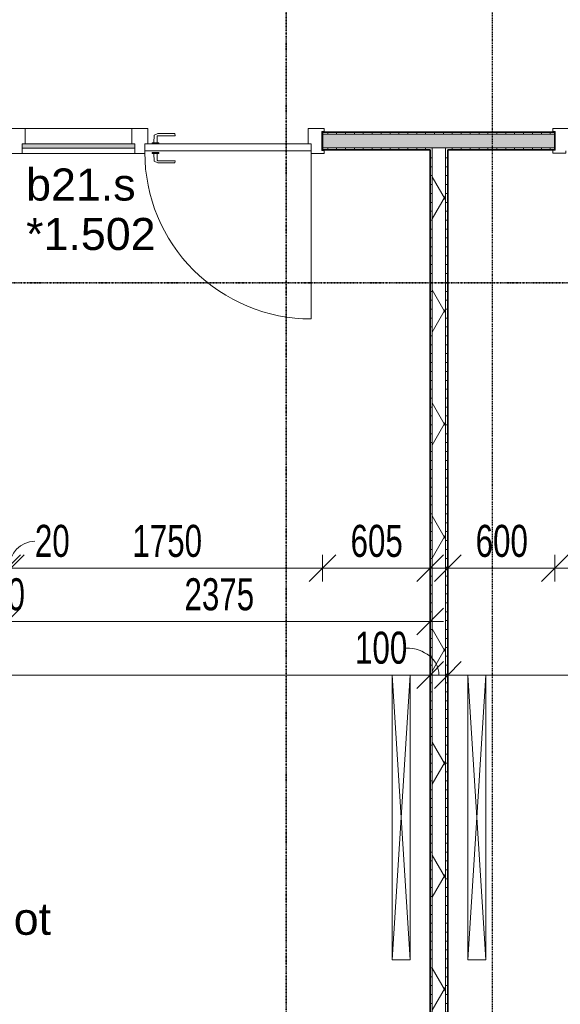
# Model space of a CAD drawing. Header units: millimetres. Extents: x -80560 to 110805, y -11020 to 52719.
# Tile 14 of 184: x 43040 to 46076, y 13250 to 18781. Entities that reach past the tile are written whole.
import ezdxf

# ---------------------------------------------------------------- set-up
doc = ezdxf.new("R2010")
doc.units = ezdxf.units.MM
doc.linetypes.add('CENTER2', pattern=[20, 8, -4, 4, -4])
doc.linetypes.add('DASHDOT2', pattern=[8, 4, -2, 0, -2])
for name, color, linetype, lineweight in [('A-ANNO-DIMS', 211, 'Continuous', 9), ('A-ANNO-DIMS-100', 211, 'Continuous', 9), ('A-AREA-IDEN', 2, 'Continuous', 9), ('A-DOOR', 31, 'Continuous', 18), ('A-GLAZ', 151, 'Continuous', 18), ('A-GLAZ-IDEN', 152, 'Continuous', 18), ('A-WALL', 113, 'Continuous', 35), ('A-WALL-PATT', 111, 'Continuous', 35), ('E-ELEC-EQPM', 71, 'Continuous', 18), ('G-ANNO-SYMB', 111, 'Continuous', 9), ('I-WALL', 2, 'Continuous', 18), ('S-GRID', 1, 'Continuous', 9)]:
    doc.layers.add(name, color=color, linetype=linetype, lineweight=lineweight)
doc.styles.add('Arial', font='arial.ttf', dxfattribs={"height": 180})
doc.styles.add('Arial_5', font='arial.ttf', dxfattribs={"width": 0.7, "height": 180})
doc.dimstyles.new('n3o_1_8_2', dxfattribs={"dimscale": 304.8, "dimtxt": 183.646692, "dimasz": 0.492126, "dimexe": 0.246063, "dimexo": 0.0625, "dimgap": 0.032808, "dimtad": 1, "dimdec": 0, "dimdsep": 46, "dimtxsty": 'Arial_5', "dimblk1": 'OBLIQUE', "dimblk2": 'OBLIQUE', "dimsah": 1, "dimcen": 0.09, "dimdle": 0.246063, "dimazin": 0, "dimtfac": 1, "dimtdec": 4, "dimtix": 1, "dimtmove": 1, "dimatfit": 3, "dimfxl": 0.246063, "dimfxlon": 1, "dimtvp": 1, "dimtolj": 1, "dimtzin": 0, "dimarcsym": 2})
doc.dimstyles.new('n3o_1_8_3', dxfattribs={"dimscale": 304.8, "dimtxt": 183.646692, "dimasz": 0.492126, "dimexe": 0.246063, "dimexo": 0.0625, "dimgap": 0.032808, "dimtad": 1, "dimdec": 0, "dimdsep": 46, "dimtxsty": 'Arial_5', "dimblk1": 'OBLIQUE', "dimblk2": 'OBLIQUE', "dimsah": 1, "dimcen": 0.09, "dimdle": 0.246063, "dimazin": 0, "dimtfac": 1, "dimtdec": 4, "dimtix": 1, "dimtmove": 0, "dimatfit": 3, "dimfxl": 0.246063, "dimfxlon": 1, "dimtvp": 1, "dimtolj": 1, "dimtzin": 0, "dimarcsym": 2})
pattern_1 = [(180, (45444.82, 14005.25), (-1e-13, -50), [])]
pattern_2 = [(270, (46969.82, 18150), (50, 2e-13), [])]

# ---------------------------------------------------------------- blocks, each defined once
blk = doc.blocks.new('82_apparaat_rechthoekig_met clearance - Digiboard-30664863-DO_01 eerste verdieping')
at = {"layer": 'E-ELEC-EQPM'}
for p, q in [((-50, -800), (-50, 800)), ((-50, 800), (50, 800)), ((-50, -800), (-50, 800)), ((-50, 800), (50, 800)), ((50, 800), (-50, -800)), ((-50, 800), (50, -800)), ((50, 800), (-50, 800)), ((-50, 800), (-50, -800)), ((50, 800), (50, -800)), ((50, 800), (50, -800)), ((50, -800), (50, 800)), ((50, -800), (-50, -800)), ((50, -800), (-50, -800)), ((-50, -800), (50, -800))]:
    blk.add_line(p, q, dxfattribs=at)
blk = doc.blocks.new('32_n3o_deur_enkel met zijlicht - 90x139_17_K_930_2410x1770_deur glasstrook-32116934-DO_01 eerste verdieping')
at = {"layer": 'A-GLAZ'}
for p, q in [((-885, 69.5), (-795, 69.5)), ((-885, 52.5), (-885, 69.5)), ((-795, 69.5), (-795, -15.5)), ((-195, 69.5), (-795, 69.5)), ((-195, 69.5), (-105, 69.5)), ((-195, -15.5), (-195, 69.5)), ((-105, 69.5), (-105, -15.5)), ((795, 69.5), (885, 69.5)), ((795, -15.5), (795, 69.5)), ((885, 69.5), (885, 52.5)), ((-873, 52.5), (-885, 52.5)), ((-873, -52.5), (-873, 52.5)), ((873, 52.5), (873, -52.5)), ((885, 52.5), (873, 52.5)), ((-885, -52.5), (-873, -52.5)), ((-885, -69.5), (-885, -52.5)), ((-812, -39.5), (-812, -69.5)), ((-178, -69.5), (-178, -39.5)), ((873, -52.5), (885, -52.5)), ((885, -52.5), (885, -69.5)), ((-812, -69.5), (-885, -69.5)), ((-812, -69.5), (-178, -69.5)), ((-122, -69.5), (-178, -69.5)), ((-122, -55.5), (-122, -69.5)), ((812, -69.5), (812, -55.5)), ((885, -69.5), (812, -69.5))]:
    blk.add_line(p, q, dxfattribs=at)
blk = doc.blocks.new('30_n3o_raam_vast - 24mm-33387878-DO_01 eerste verdieping')
at = {"layer": 'A-DOOR'}
blk.add_hatch(color=256, dxfattribs=at).paths.add_polyline_path([(0, -24), (0, 0), (-634, 0), (-634, -24), (-629.6, -24)], flags=0)
for p, q in [((-634, -24), (-634, 0)), ((-634, 0), (0, 0)), ((0, 0), (0, -24)), ((0, -24), (-634, -24))]:
    blk.add_line(p, q, dxfattribs=at)
blk = doc.blocks.new('30_n3o_deur_dicht - 40mm_draai_LS-31987325-DO_01 eerste verdieping')
at = {"layer": 'A-DOOR'}
for p, q in [((-934, -40), (-934, 0)), ((-934, 0), (0, 0)), ((0, 0), (0, -40)), ((0, -40), (-934, -40))]:
    blk.add_line(p, q, dxfattribs=at)
blk = doc.blocks.new('30_n3o_beslag_deurkruk_met_schild - std-887349-DO_01 eerste verdieping')
at = {"layer": 'A-DOOR'}
for p, q in [((-7.8, 48.4), (12.7, 58)), ((12.7, 58), (108, 58)), ((108, 58), (111, 45)), ((18.5, 5), (-18.5, 5)), ((-18.5, 5), (-18.5, 0)), ((-10, 5), (-7.8, 48.4)), ((8.3, 39.7), (10, 5)), ((111, 45), (13.3, 45)), ((18.5, 0), (18.5, 5))]:
    blk.add_line(p, q, dxfattribs=at)
at = {"layer": 'A-DOOR', "flags": 128}
blk.add_lwpolyline([(13.3, 45), (11.3, 44.6), (9.6, 43.4), (8.6, 41.7), (8.3, 39.7)], dxfattribs=at)
blk = doc.blocks.new('30_n3o_beslag_deurkruk_met_schild - std-875116-DO_01 eerste verdieping')
at = {"layer": 'A-DOOR'}
for p, q in [((18.5, 0), (-18.5, 0)), ((-18.5, 0), (-18.5, -5)), ((18.5, -5), (18.5, 0)), ((-18.5, -5), (18.5, -5)), ((-7.8, -48.4), (-10, -5)), ((12.7, -58), (-7.8, -48.4)), ((10, -5), (8.3, -39.7)), ((13.3, -45), (111, -45)), ((111, -45), (108, -58)), ((108, -58), (12.7, -58))]:
    blk.add_line(p, q, dxfattribs=at)
at = {"layer": 'A-DOOR', "flags": 128}
blk.add_lwpolyline([(8.3, -39.7), (8.6, -41.7), (9.6, -43.4), (11.3, -44.6), (13.3, -45)], dxfattribs=at)
blk = doc.blocks.new('00_n3o_symbool_swingangle - std-31756284-DO_01 eerste verdieping')
at = {"layer": 'A-DOOR'}
blk.add_line((-415, 10), (-415, 944), dxfattribs=at)
blk.add_arc((-415, 10), 934, 360, 90, dxfattribs=at)
blk = doc.blocks.new('32_n3o_deur_enkel met zijlicht - 90x139_17_K_930_2410x2070_deur glasstrook-33349588-DO_01 eerste verdieping')
at = {"layer": 'A-GLAZ'}
for p, q in [((-962, 69), (-1035, 69)), ((-1035, 69), (-1035, 52)), ((-962, 39), (-962, 69)), ((-962, 69), (-28, 69)), ((28, 69), (-28, 69)), ((-28, 69), (-28, 39)), ((28, 55), (28, 69)), ((1035, 69), (962, 69)), ((962, 69), (962, 55)), ((1035, 52), (1035, 69)), ((-1035, 52), (-1023, 52)), ((-1023, 52), (-1023, -53)), ((-945, -70), (-945, 15)), ((-45, 15), (-45, -70)), ((45, -70), (45, 15)), ((945, 15), (945, -70)), ((1023, -53), (1023, 52)), ((1023, 52), (1035, 52)), ((-1023, -53), (-1035, -53)), ((-1035, -53), (-1035, -70)), ((1035, -53), (1023, -53)), ((1035, -70), (1035, -53)), ((-1035, -70), (-945, -70)), ((-45, -70), (-945, -70)), ((-45, -70), (45, -70)), ((945, -70), (1035, -70))]:
    blk.add_line(p, q, dxfattribs=at)
blk = doc.blocks.new('82_apparaat_rechthoekig_met clearance - Digiboard-30673038-DO_01 eerste verdieping')
at = {"layer": 'E-ELEC-EQPM'}
for p, q in [((50, 800), (-50, 800)), ((-50, 800), (-50, -800)), ((50, 800), (-50, 800)), ((-50, 800), (-50, -800)), ((50, -800), (-50, 800)), ((-50, -800), (50, 800)), ((50, 800), (-50, 800)), ((-50, 800), (-50, -800)), ((50, -800), (50, 800)), ((50, -800), (50, 800)), ((50, -800), (50, 800)), ((-50, -800), (50, -800)), ((-50, -800), (50, -800)), ((-50, -800), (50, -800))]:
    blk.add_line(p, q, dxfattribs=at)
blk = doc.blocks.new('DIMBLOCK431-DO_01 eerste verdieping')
at = {"layer": 'A-ANNO-DIMS-100'}
for p, q in [((42969.8, 15700), (43044.8, 15775)), ((42969.8, 15775), (42969.8, 15625)), ((42969.8, 15700), (42969.8, 15775)), ((42989.8, 15700), (43064.8, 15775)), ((42989.8, 15775), (42989.8, 15625)), ((42989.8, 15700), (42989.8, 15775)), ((42894.8, 15700), (42989.8, 15700)), ((42969.8, 15700), (42894.8, 15625)), ((42989.8, 15700), (42914.8, 15625))]:
    blk.add_line(p, q, dxfattribs=at)
blk.add_ellipse((43125.1, 15700), major_axis=(0, 151.3), ratio=0.960472, start_param=0, end_param=1.570796, dxfattribs=at)
at = {"layer": 'A-ANNO-DIMS-100', "color": 0, "insert": (43125.1, 15943.6), "char_height": 180, "width": 230.547, "attachment_point": 1, "line_spacing_factor": 0.941778, "style": 'Arial_5'}
blk.add_mtext('20', dxfattribs=at)
blk = doc.blocks.new('_Oblique')
at = {"color": 0, "linetype": 'ByBlock', "lineweight": -2}
blk.add_line((-0.5, -0.5), (0.5, 0.5), dxfattribs=at)
blk = doc.blocks.new('DIMBLOCK432-DO_01 eerste verdieping')
at = {"layer": 'A-ANNO-DIMS-100'}
for p, q in [((42989.8, 15700), (43064.8, 15775)), ((42989.8, 15775), (42989.8, 15625)), ((42989.8, 15700), (42989.8, 15775)), ((44739.8, 15700), (44814.8, 15775)), ((44739.8, 15775), (44739.8, 15625)), ((44739.8, 15700), (44739.8, 15775)), ((42989.8, 15700), (42914.8, 15625)), ((42989.8, 15700), (44739.8, 15700)), ((44739.8, 15700), (44664.8, 15625))]:
    blk.add_line(p, q, dxfattribs=at)
at = {"layer": 'A-ANNO-DIMS-100', "color": 0, "insert": (43672.7, 15943.6), "char_height": 180, "width": 461.094, "attachment_point": 1, "line_spacing_factor": 0.941778, "style": 'Arial_5'}
blk.add_mtext('1750', dxfattribs=at)
blk = doc.blocks.new('DIMBLOCK433-DO_01 eerste verdieping')
at = {"layer": 'A-ANNO-DIMS-100'}
for p, q in [((44739.8, 15700), (44814.8, 15775)), ((44739.8, 15775), (44739.8, 15625)), ((44739.8, 15700), (44739.8, 15775)), ((45344.8, 15700), (45419.8, 15775)), ((45344.8, 15775), (45344.8, 15625)), ((45344.8, 15700), (45344.8, 15775)), ((44739.8, 15700), (44664.8, 15625)), ((44739.8, 15700), (45419.8, 15700)), ((45344.8, 15700), (45269.8, 15625))]:
    blk.add_line(p, q, dxfattribs=at)
at = {"layer": 'A-ANNO-DIMS-100', "color": 0, "insert": (44898.2, 15943.6), "char_height": 180, "width": 345.821, "attachment_point": 1, "line_spacing_factor": 0.941778, "style": 'Arial_5'}
blk.add_mtext('605', dxfattribs=at)
blk = doc.blocks.new('DIMBLOCK434-DO_01 eerste verdieping')
at = {"layer": 'A-ANNO-DIMS-100'}
for p, q in [((45444.8, 15700), (45519.8, 15775)), ((45444.8, 15775), (45444.8, 15625)), ((45444.8, 15700), (45444.8, 15775)), ((46044.8, 15700), (46119.8, 15775)), ((46044.8, 15775), (46044.8, 15625)), ((46044.8, 15700), (46044.8, 15775)), ((45369.8, 15700), (46044.8, 15700)), ((45444.8, 15700), (45369.8, 15625)), ((46044.8, 15700), (45969.8, 15625))]:
    blk.add_line(p, q, dxfattribs=at)
at = {"layer": 'A-ANNO-DIMS-100', "color": 0, "insert": (45600.7, 15943.6), "char_height": 180, "width": 345.821, "attachment_point": 1, "line_spacing_factor": 0.941778, "style": 'Arial_5'}
blk.add_mtext('600', dxfattribs=at)
blk = doc.blocks.new('DIMBLOCK435-DO_01 eerste verdieping')
at = {"layer": 'A-ANNO-DIMS-100'}
for p, q in [((46044.8, 15700), (46119.8, 15775)), ((46044.8, 15775), (46044.8, 15625)), ((46044.8, 15700), (46044.8, 15775)), ((48094.8, 15700), (48169.8, 15775)), ((48094.8, 15775), (48094.8, 15625)), ((48094.8, 15700), (48094.8, 15775)), ((46044.8, 15700), (45969.8, 15625)), ((46044.8, 15700), (48094.8, 15700)), ((48094.8, 15700), (48019.8, 15625))]:
    blk.add_line(p, q, dxfattribs=at)
at = {"layer": 'A-ANNO-DIMS-100', "color": 0, "insert": (46877.7, 15943.6), "char_height": 180, "width": 461.094, "attachment_point": 1, "line_spacing_factor": 0.941778, "style": 'Arial_5'}
blk.add_mtext('2050', dxfattribs=at)
blk = doc.blocks.new('DIMBLOCK468-DO_01 eerste verdieping')
at = {"layer": 'A-ANNO-DIMS-100'}
for p, q in [((37255.3, 15100), (37330.3, 15175)), ((37255.3, 15175), (37255.3, 15025)), ((37255.3, 15100), (37255.3, 15175)), ((45344.8, 15100), (45419.8, 15175)), ((45344.8, 15175), (45344.8, 15025)), ((45344.8, 15100), (45344.8, 15175)), ((37180.3, 15100), (45344.8, 15100)), ((37255.3, 15100), (37180.3, 15025)), ((45344.8, 15100), (45269.8, 15025))]:
    blk.add_line(p, q, dxfattribs=at)
at = {"layer": 'A-ANNO-DIMS-100', "color": 0, "insert": (41107.9, 15343.6), "char_height": 180, "width": 461.094, "attachment_point": 1, "line_spacing_factor": 0.941778, "style": 'Arial_5'}
blk.add_mtext('8090', dxfattribs=at)
blk = doc.blocks.new('DIMBLOCK469-DO_01 eerste verdieping')
at = {"layer": 'A-ANNO-DIMS-100'}
for p, q in [((45344.8, 15100), (45419.8, 15175)), ((45344.8, 15175), (45344.8, 15025)), ((45344.8, 15100), (45344.8, 15175)), ((45444.8, 15100), (45519.8, 15175)), ((45444.8, 15175), (45444.8, 15025)), ((45444.8, 15100), (45444.8, 15175)), ((45344.8, 15100), (45269.8, 15025)), ((45344.8, 15100), (45444.8, 15100)), ((45444.8, 15100), (45369.8, 15025))]:
    blk.add_line(p, q, dxfattribs=at)
blk.add_ellipse((45211.4, 15100), major_axis=(183.5, 0), ratio=0.824502, start_param=0, end_param=1.570796, dxfattribs=at)
at = {"layer": 'A-ANNO-DIMS-100', "color": 0, "insert": (44923.2, 15343.6), "char_height": 180, "width": 345.821, "attachment_point": 1, "line_spacing_factor": 0.941778, "style": 'Arial_5'}
blk.add_mtext('100', dxfattribs=at)
blk = doc.blocks.new('DIMBLOCK470-DO_01 eerste verdieping')
at = {"layer": 'A-ANNO-DIMS-100'}
for p, q in [((45444.8, 15100), (45519.8, 15175)), ((45444.8, 15175), (45444.8, 15025)), ((45444.8, 15100), (45444.8, 15175)), ((50969.8, 15100), (51044.8, 15175)), ((50969.8, 15175), (50969.8, 15025)), ((50969.8, 15100), (50969.8, 15175)), ((45444.8, 15100), (45369.8, 15025)), ((45444.8, 15100), (50969.8, 15100)), ((50969.8, 15100), (50894.8, 15025))]:
    blk.add_line(p, q, dxfattribs=at)
at = {"layer": 'A-ANNO-DIMS-100', "color": 0, "insert": (48015.2, 15343.6), "char_height": 180, "width": 461.094, "attachment_point": 1, "line_spacing_factor": 0.941778, "style": 'Arial_5'}
blk.add_mtext('5525', dxfattribs=at)
blk = doc.blocks.new('DIMBLOCK493-DO_01 eerste verdieping')
at = {"layer": 'A-ANNO-DIMS-100'}
for p, q in [((42869.8, 15400), (42944.8, 15475)), ((42869.8, 15475), (42869.8, 15325)), ((42869.8, 15400), (42869.8, 15475)), ((42969.8, 15400), (43044.8, 15475)), ((42969.8, 15475), (42969.8, 15325)), ((42969.8, 15400), (42969.8, 15475)), ((42869.8, 15400), (42794.8, 15325)), ((42869.8, 15400), (42969.8, 15400)), ((42969.8, 15400), (42894.8, 15325))]:
    blk.add_line(p, q, dxfattribs=at)
at = {"layer": 'A-ANNO-DIMS-100', "color": 0, "insert": (42775.7, 15643.6), "char_height": 180, "width": 345.821, "attachment_point": 1, "line_spacing_factor": 0.941778, "style": 'Arial_5'}
blk.add_mtext('100', dxfattribs=at)
blk = doc.blocks.new('DIMBLOCK494-DO_01 eerste verdieping')
at = {"layer": 'A-ANNO-DIMS-100'}
for p, q in [((42969.8, 15400), (43044.8, 15475)), ((42969.8, 15475), (42969.8, 15325)), ((42969.8, 15400), (42969.8, 15475)), ((45344.8, 15400), (45419.8, 15475)), ((45344.8, 15475), (45344.8, 15325)), ((45344.8, 15400), (45344.8, 15475)), ((42969.8, 15400), (42894.8, 15325)), ((42969.8, 15400), (45419.8, 15400)), ((45344.8, 15400), (45269.8, 15325))]:
    blk.add_line(p, q, dxfattribs=at)
at = {"layer": 'A-ANNO-DIMS-100', "color": 0, "insert": (43965.2, 15643.6), "char_height": 180, "width": 461.094, "attachment_point": 1, "line_spacing_factor": 0.941778, "style": 'Arial_5'}
blk.add_mtext('2375', dxfattribs=at)

msp = doc.modelspace()

# ---------------------------------------------------------------- hatches: boundary and pattern name
at = {"layer": 'A-WALL-PATT', "lineweight": 18}
h = msp.add_hatch(dxfattribs=at)
h.set_pattern_fill('FP_81', color=256, angle=-270, style=0, pattern_type=2)
h.set_pattern_definition(pattern_2)
h.paths.add_polyline_path([(48930.7, 18137.5), (49309.8, 18137.5), (49309.8, 18150), (48094.8, 18150), (48094.8, 18137.5)], flags=0)
h.paths.add_polyline_path([(50692.7, 18137.5), (50969.8, 18137.5), (50969.8, 18150), (50369.8, 18150), (50369.8, 18137.5)], flags=0)
h.paths.add_polyline_path([(46044.8, 18137.5), (46044.8, 18150), (44739.8, 18150), (44739.8, 18137.5)], flags=0)
h.paths.add_polyline_path([(42989.8, 18137.5), (42989.8, 18150), (42969.8, 18150), (42969.8, 18137.5)], flags=0)
at = {"layer": 'A-WALL-PATT', "lineweight": 5}
h = msp.add_hatch(color=256, dxfattribs=at)
h.paths.add_polyline_path([(50692.7, 18062.5), (50969.8, 18062.5), (50969.8, 18137.5), (50369.8, 18137.5), (50369.8, 18062.5)], flags=0)
h.paths.add_polyline_path([(48094.8, 18062.5), (49309.8, 18062.5), (49309.8, 18137.5), (48094.8, 18137.5)], flags=0)
h.paths.add_polyline_path([(45432.3, 18062.5), (46044.8, 18062.5), (46044.8, 18137.5), (44739.8, 18137.5), (44739.8, 18062.5), (45357.3, 18062.5)], flags=0)
h.paths.add_polyline_path([(42969.8, 18062.5), (42989.8, 18062.5), (42989.8, 18137.5), (42957.3, 18137.5), (42957.3, 18062.5)], flags=0)
at = {"layer": 'A-WALL-PATT', "lineweight": 18}
h = msp.add_hatch(dxfattribs=at)
h.set_pattern_fill('FP_81', color=256, angle=-270, style=0, pattern_type=2)
h.set_pattern_definition(pattern_2)
h.paths.add_polyline_path([(49309.8, 18050), (49309.8, 18062.5), (48094.8, 18062.5), (48094.8, 18050), (48930.7, 18050)], flags=0)
h.paths.add_polyline_path([(50969.8, 18050), (50969.8, 18062.5), (50369.8, 18062.5), (50369.8, 18050), (50692.7, 18050)], flags=0)
h.paths.add_polyline_path([(45444.8, 18050), (46044.8, 18050), (46044.8, 18062.5), (45432.3, 18062.5), (45432.3, 18050)], flags=0)
h.paths.add_polyline_path([(42969.8, 18050), (42989.8, 18050), (42989.8, 18062.5), (42969.8, 18062.5)], flags=0)
h.paths.add_polyline_path([(44739.8, 18050), (45357.3, 18050), (45357.3, 18062.5), (44739.8, 18062.5)], flags=0)
h = msp.add_hatch(dxfattribs=at)
h.set_pattern_fill('FP_24', color=256, angle=90, style=0, pattern_type=2)
h.set_pattern_definition(pattern_1)
h.paths.add_polyline_path([(45357.3, 9960.5), (45357.3, 18050), (45344.8, 18050), (45344.8, 9960.5)], flags=0)
h = msp.add_hatch(dxfattribs=at)
h.set_pattern_fill('FP_2', color=256, style=0, pattern_type=2)
h.set_pattern_definition([(60, (24894.82, 0), (-274.963, 158.75), []), (120, (24894.82, 0), (-274.963, -158.75), [])])
h.paths.add_polyline_path([(45432.3, 9960.5), (45432.3, 18062.5), (45357.3, 18062.5), (45357.3, 9960.5), (45406.6, 9960.5)], flags=0)
h = msp.add_hatch(dxfattribs=at)
h.set_pattern_fill('FP_24', color=256, angle=90, style=0, pattern_type=2)
h.set_pattern_definition(pattern_1)
h.paths.add_polyline_path([(45432.3, 9960.5), (45444.8, 9960.5), (45444.8, 10193.5), (45432.3, 10193.5)], flags=0)
h.paths.add_polyline_path([(45444.8, 10268.5), (45444.8, 18050), (45432.3, 18050), (45432.3, 10268.5)], flags=0)

# ---------------------------------------------------------------- linework, layer by layer
at = {"layer": 'A-WALL', "lineweight": 18}
for p, q in [((46044.8, 18137.5), (44739.8, 18137.5)), ((46044.8, 18062.5), (44739.8, 18062.5)), ((45357.3, 9960.5), (45357.3, 18062.5)), ((45432.3, 10268.5), (45432.3, 18062.5))]:
    msp.add_line(p, q, dxfattribs=at)
at = {"layer": 'G-ANNO-SYMB', "linetype": 'DASHDOT2', "lineweight": 35}
for p, q in [((44537, 38972), (44537, 9191.1)), ((36171.8, 17302.3), (104099.5, 17302.3))]:
    msp.add_line(p, q, dxfattribs=at)
at = {"layer": 'I-WALL', "lineweight": 35}
for p, q in [((46044.8, 18150), (44739.8, 18150)), ((44739.8, 18150), (44739.8, 18050)), ((46044.8, 18050), (46044.8, 18150)), ((44739.8, 18050), (45344.8, 18050)), ((45344.8, 18050), (45344.8, 9960.5)), ((45444.8, 10281), (45444.8, 18050)), ((45444.8, 18050), (46044.8, 18050))]:
    msp.add_line(p, q, dxfattribs=at)
at = {"layer": 'S-GRID', "linetype": 'CENTER2', "lineweight": 25}
msp.add_line((45694.8, 4383.3), (45694.8, 52119.1), dxfattribs=at)

# ---------------------------------------------------------------- block references
at = {"layer": 'A-DOOR'}
for name, p in [('30_n3o_beslag_deurkruk_met_schild - std-887349-DO_01 eerste verdieping', (43802.8, 18084.5)), ('30_n3o_raam_vast - 24mm-33387878-DO_01 eerste verdieping', (43686.8, 18084.5)), ('30_n3o_deur_dicht - 40mm_draai_LS-31987325-DO_01 eerste verdieping', (44676.8, 18084.5)), ('30_n3o_beslag_deurkruk_met_schild - std-875116-DO_01 eerste verdieping', (43802.8, 18034.5))]:
    msp.add_blockref(name, p, dxfattribs=at)
at = {"layer": 'A-DOOR', "rotation": 180}
msp.add_blockref('00_n3o_symbool_swingangle - std-31756284-DO_01 eerste verdieping', (44261.8, 18044.5), dxfattribs=at)
at = {"layer": 'A-GLAZ'}
msp.add_blockref('32_n3o_deur_enkel met zijlicht - 90x139_17_K_930_2410x1770_deur glasstrook-32116934-DO_01 eerste verdieping', (43864.8, 18100), dxfattribs=at)
at = {"layer": 'A-GLAZ', "rotation": 180}
msp.add_blockref('32_n3o_deur_enkel met zijlicht - 90x139_17_K_930_2410x2070_deur glasstrook-33349588-DO_01 eerste verdieping', (47069.8, 18100), dxfattribs=at)
at = {"layer": 'E-ELEC-EQPM', "rotation": 180}
msp.add_blockref('82_apparaat_rechthoekig_met clearance - Digiboard-30664863-DO_01 eerste verdieping', (45182.3, 14300), dxfattribs=at)
at = {"layer": 'E-ELEC-EQPM'}
msp.add_blockref('82_apparaat_rechthoekig_met clearance - Digiboard-30673038-DO_01 eerste verdieping', (45607.3, 14300), dxfattribs=at)

# ---------------------------------------------------------------- texts
at = {"layer": 'A-AREA-IDEN', "insert": (39610.4, 13820.4), "char_height": 180, "width": 4224.893, "attachment_point": 1, "style": 'Arial'}
msp.add_mtext('Algemene onderwijsruimte groot', dxfattribs=at)
at = {"layer": 'A-GLAZ-IDEN', "lineweight": 9, "char_height": 180, "attachment_point": 1, "style": 'Arial'}
for s, insert, width in [('b21.s', (43075.9, 17945.5), 729.536), ('*1.502', (43075.9, 17667.7), 865.822)]:
    msp.add_mtext(s, dxfattribs=dict(at, insert=insert, width=width))

# ---------------------------------------------------------------- dimensions: what is measured, and where the dimension line sits
at = {"layer": 'A-ANNO-DIMS'}
for base, p1, p2, override, picture, middle in [((42989.8, 15700), (42969.8, 15775), (42989.8, 15775), {"dimpost": '<>', "dimfxl": 20}, 'DIMBLOCK431-DO_01 eerste verdieping', (43240.4, 15823.6)), ((45444.8, 15100), (45344.8, 15175), (45444.8, 15175), {"dimpost": '<>', "dimfxl": 100}, 'DIMBLOCK469-DO_01 eerste verdieping', (45096.1, 15223.6))]:
    dim = msp.add_linear_dim(base=base, p1=p1, p2=p2, dimstyle='n3o_1_8_2', override=override, dxfattribs=at)
    dim.commit()
    dim.dimension.update_dxf_attribs({"geometry": picture, "text_midpoint": middle, "dimtype": 160})
for base, p1, p2, override, picture, middle in [((44739.8, 15700), (42989.8, 15775), (44739.8, 15775), {"dimpost": '<>', "dimfxl": 1750}, 'DIMBLOCK432-DO_01 eerste verdieping', (43864.8, 15801.9)), ((45344.8, 15700), (44739.8, 15775), (45344.8, 15775), {"dimpost": '<>', "dimfxl": 605}, 'DIMBLOCK433-DO_01 eerste verdieping', (45042.3, 15801.9)), ((46044.8, 15700), (45444.8, 15775), (46044.8, 15775), {"dimpost": '<>', "dimfxl": 600}, 'DIMBLOCK434-DO_01 eerste verdieping', (45744.8, 15801.9)), ((48094.8, 15700), (46044.8, 15775), (48094.8, 15775), {"dimpost": '<>', "dimfxl": 2050}, 'DIMBLOCK435-DO_01 eerste verdieping', (47069.8, 15801.9)), ((42969.8, 15400), (42869.8, 15475), (42969.8, 15475), {"dimpost": '<>', "dimfxl": 100}, 'DIMBLOCK493-DO_01 eerste verdieping', (42919.8, 15501.9)), ((45344.8, 15400), (42969.8, 15475), (45344.8, 15475), {"dimpost": '<>', "dimfxl": 2375}, 'DIMBLOCK494-DO_01 eerste verdieping', (44157.3, 15501.9)), ((45344.8189632, 15099.965013), (37255.3189632, 15174.965013), (45344.8189632, 15174.965013), {"dimpost": '<>', "dimfxl": 8089.5}, 'DIMBLOCK468-DO_01 eerste verdieping', (41300.0689632, 15201.8681513)), ((50969.8, 15100), (45444.8, 15175), (50969.8, 15175), {"dimpost": '<>', "dimfxl": 5525}, 'DIMBLOCK470-DO_01 eerste verdieping', (48207.3, 15201.9))]:
    dim = msp.add_linear_dim(base=base, p1=p1, p2=p2, dimstyle='n3o_1_8_3', override=override, dxfattribs=at)
    dim.commit()
    dim.dimension.update_dxf_attribs({"geometry": picture, "text_midpoint": middle})

doc.saveas('drawing.dxf')
